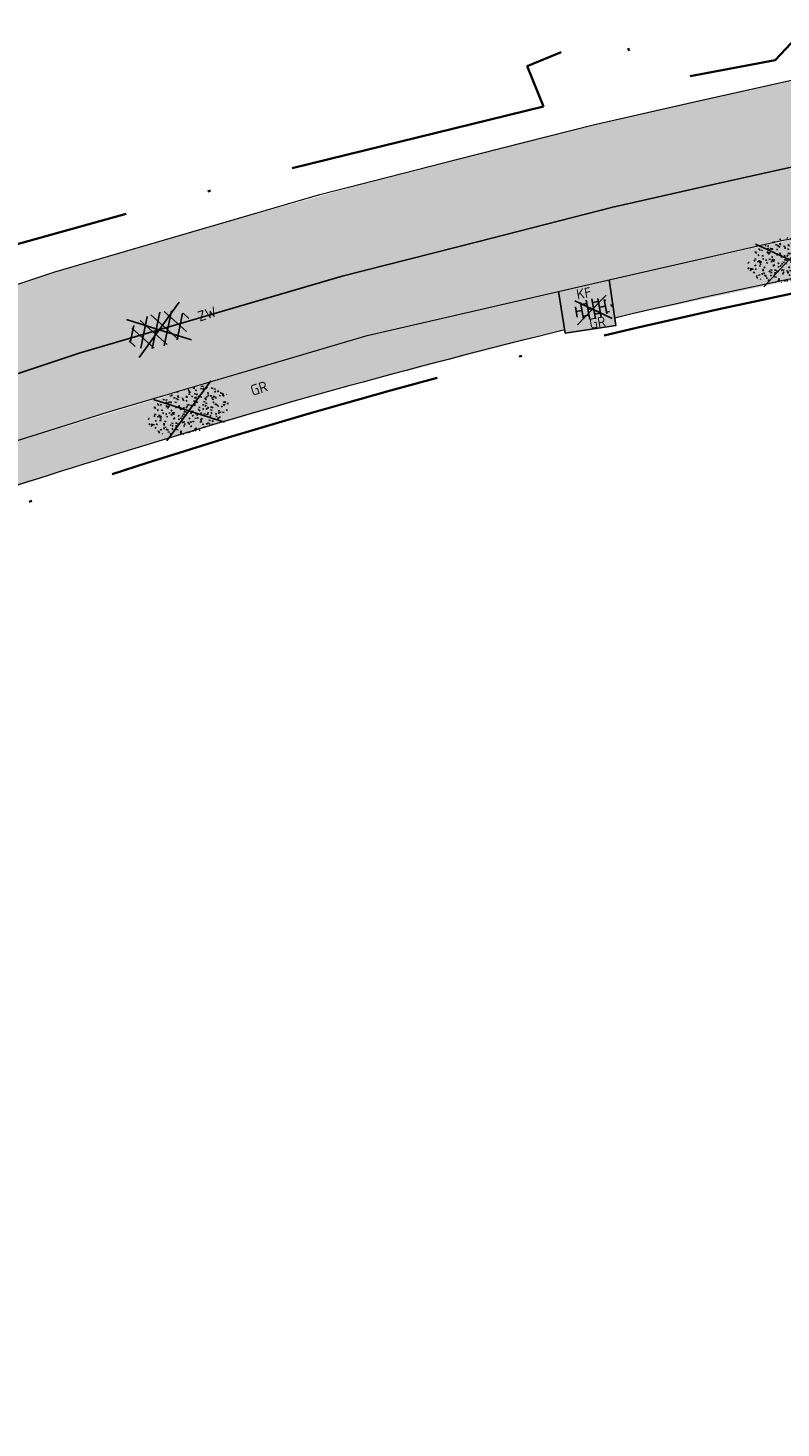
# Model space of a CAD drawing. Header units: metres. Extents: x 132493 to 135358, y 502695 to 503216.
# Tile 32 of 37: x 133405 to 133432, y 503120 to 503169. Entities that reach past the tile are written whole.
import ezdxf
from ezdxf.enums import TextEntityAlignment as Align

# ---------------------------------------------------------------- set-up
doc = ezdxf.new("R2010")
doc.units = ezdxf.units.M
doc.linetypes.add('XX-PROJECTGRENS', pattern=[18, 12, -3, 0, -3])
doc.layers.get('Defpoints').update_dxf_attribs({"color": 3})
for name, color, linetype, lineweight, plot in [('ARC- groen', 92, 'Continuous', 35, False), ('ARC-opbreken asfalt zwart', 252, 'Continuous', 20, False), ('ARC-opbreken bss kf hv grijs', 220, 'Continuous', 20, False)]:
    doc.layers.add(name, color=color, linetype=linetype, lineweight=lineweight, plot=plot)
for name, color, linetype, lineweight in [('N-WE-KG-GRENS_WERKGRENS-G', 5, 'XX-PROJECTGRENS', 35), ('N-WE-VH-KANTVERHARDING-G', 2, 'Continuous', 18), ('V-WE-GR-GRAS-S', 3, 'Continuous', 25), ('V-WE-VH-KANTOPSLUITING_OPSLUITBAND_60X150-G', 32, 'VH-OPSLUITBAND_60X150-V', 25), ('V-WE-VH-VERHARDING_ASFALT-S', 2, 'Continuous', 25), ('V-WE-VH-VERHARDING_BETONSTRAATSTEEN_HALFSTEENS-S', 2, 'Continuous', 25)]:
    doc.layers.add(name, color=color, linetype=linetype, lineweight=lineweight)
doc.styles.add('NLCS-ISO', font='NLCS-ISO.ttf')
doc.linetypes.add('VH-OPSLUITBAND_60X150-V', pattern='A,4,-2,2,-2,2,[24,NLCS.SHX,S=1,R=0,X=0,Y=0],2,-2,2,-2', length=20)

# ---------------------------------------------------------------- blocks, each defined once
blk = doc.blocks.new('V-SVH-ASFALT-SO')
for p, q in [((1.110223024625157e-16, -2.498001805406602e-16), (-4.895333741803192, 3.524372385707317)), ((1.110223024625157e-16, -4.024558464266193e-16), (4.895333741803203, 3.524372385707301)), ((-3.33066907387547e-16, -2.498001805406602e-16), (-4.895333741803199, -3.524372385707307)), ((5.551115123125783e-16, -4.024558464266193e-16), (4.895333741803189, -3.524372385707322))]:
    blk.add_line(p, q)
at = {"ltscale": 0.1}
for p, q in [((-4.100111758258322, -2.048697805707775), (-1.242826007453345, 2.900266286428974)), ((0.5636441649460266, -2.958081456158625), (-2.659220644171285, 2.624084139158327)), ((-2.190445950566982, -2.741059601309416), (1.077105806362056, 2.918506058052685)), ((2.677281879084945, -2.619009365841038), (-0.5432607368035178, 2.959134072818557)), ((4.510772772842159, -1.794708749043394), (1.852845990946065, 2.808955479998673)), ((-5.554205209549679, -0.567261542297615), (-4.018330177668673, 2.092952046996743)), ((-1.82940820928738, -2.81319315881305), (-4.495765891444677, 1.805073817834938)), ((-0.01487396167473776, -2.972858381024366), (3.131131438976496, 2.476182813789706)), ((2.466129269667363, -2.675634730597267), (4.87972582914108, 1.504837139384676)), ((5.637525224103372, 0.2536987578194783), (4.955691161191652, 1.434669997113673)), ((-4.910060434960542, -1.477346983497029), (-5.644711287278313, -0.2048943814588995))]:
    blk.add_line(p, q, dxfattribs=at)
at = {"style": 'NLCS-ISO'}
blk.add_attdef('KLEUR', text='', height=1.8, dxfattribs=at).set_placement((7.295467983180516, 1.13686837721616e-13), align=Align.MIDDLE_LEFT)
at = {"style": 'NLCS-ISO', "flags": 1}
blk.add_attdef('FUNCTIE', text='', height=1.8, dxfattribs=at).set_placement((0.1159930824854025, -3.584775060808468), align=Align.MIDDLE_CENTER)
blk = doc.blocks.new('V-SVH-BSS_KEIFORMAAT_HALFST_KL-SO')
for p, q in [((-2.921609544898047, -0.9167434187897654), (-2.921609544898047, 0.9167434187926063)), ((-2.921609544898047, 0.0855414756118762), (-1.871609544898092, 0.0855414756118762)), ((3.33066907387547e-16, -1.215633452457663e-16), (-2.795956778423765, 2.012935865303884)), ((-1.871609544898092, -1.501752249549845), (-1.871609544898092, 1.501752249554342)), ((-1.871609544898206, 1.135541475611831), (-0.8216095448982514, 1.135541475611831)), ((-0.8216095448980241, -1.746491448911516), (-0.8216095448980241, 1.74649144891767)), ((-0.8216095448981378, 0.0855414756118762), (0.2283904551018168, 0.0855414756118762)), ((3.33066907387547e-16, -2.464634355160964e-16), (2.795956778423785, 2.012935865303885)), ((0.2283904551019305, -1.795922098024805), (0.2283904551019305, 1.795922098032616)), ((0.2283904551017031, 1.135541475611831), (1.278390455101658, 1.135541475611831)), ((1.278390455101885, -1.667504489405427), (1.278390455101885, 1.667504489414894)), ((1.278390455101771, 0.0855414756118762), (2.328390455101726, 0.0855414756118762)), ((2.328390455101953, -1.309937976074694), (2.328390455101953, 1.309937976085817)), ((2.328390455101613, 1.135541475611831), (2.634101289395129, 1.135541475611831)), ((3.378390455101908, -0.1772992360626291), (3.378390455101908, 0.1772992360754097)), ((3.378390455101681, 0.0855414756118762), (3.391063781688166, 0.0855414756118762)), ((0, -1.215633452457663e-16), (-3.12887873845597, -2.252621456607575)), ((-1.871609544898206, -0.964458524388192), (-0.8216095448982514, -0.964458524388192)), ((6.661338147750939e-16, -2.464634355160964e-16), (3.12887873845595, -2.252621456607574)), ((0.2283904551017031, -0.964458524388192), (1.278390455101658, -0.964458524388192)), ((2.328390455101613, -0.964458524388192), (2.866444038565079, -0.964458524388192))]:
    blk.add_line(p, q)
at = {"style": 'NLCS-ISO'}
blk.add_attdef('FORMAAT', text='', height=1.8, dxfattribs=at).set_placement((-3.39489953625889, -4.18367562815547e-15), align=Align.MIDDLE_RIGHT)
blk.add_attdef('KLEUR', text='', height=1.8, dxfattribs=at).set_placement((3.39489953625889, -9.094947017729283e-16), align=Align.MIDDLE_LEFT)
at = {"style": 'NLCS-ISO', "flags": 1}
blk.add_attdef('FUNCTIE', text='', height=1.8, dxfattribs=at).set_placement((0.1159930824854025, -3.584775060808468), align=Align.MIDDLE_CENTER)
blk = doc.blocks.new('V-SGR-GRAS_01-SO')
at = {"ltscale": 0.1}
for p, q in [((-1.448094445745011, 0.6444293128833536), (-1.520538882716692, 0.6638407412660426)), ((0, 0), (-1.426722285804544, 1.027161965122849)), ((-1.301832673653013, 0.7612362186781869), (-1.32375157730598, 0.7738911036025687)), ((-1.2843362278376, 0.6840517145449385), (-1.277799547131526, 0.7587663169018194)), ((-1.153848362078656, 0.6473139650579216), (-1.206881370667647, 0.7003469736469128)), ((-0.9386756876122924, 0.8402425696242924), (-1.003627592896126, 0.8777425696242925)), ((-0.8917062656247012, 0.8119036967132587), (-0.8167062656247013, 0.8119036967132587)), ((-0.8732799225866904, 0.6553100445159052), (-0.8863035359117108, 0.7291706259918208)), ((-0.7295842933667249, 0.6473139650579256), (-0.7826173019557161, 0.7003469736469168)), ((-0.6887983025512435, 0.606853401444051), (-0.6822616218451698, 0.6815680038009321)), ((-0.5755187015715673, 0.9192489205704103), (-0.6404706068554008, 0.9567489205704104)), ((-0.5619066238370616, 0.9188498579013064), (-0.5088736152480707, 0.9718828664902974)), ((-0.4269372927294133, 0.7849215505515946), (-0.4993817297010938, 0.8043329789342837)), ((-0.4246052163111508, 0.7057330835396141), (-0.3596533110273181, 0.743233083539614)), ((-0.305320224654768, 0.6473139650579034), (-0.3583532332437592, 0.7003469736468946)), ((-0.3167062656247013, 0.8119036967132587), (-0.2417062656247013, 0.8119036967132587)), ((-0.3159448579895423, 0.773800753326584), (-0.2435004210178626, 0.7932121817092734)), ((-0.278054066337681, 0.7348787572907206), (-0.2910776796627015, 0.8087393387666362)), ((-0.2123617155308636, 0.998255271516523), (-0.2688534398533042, 1.03087078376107)), ((-0.07755409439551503, 0.6317489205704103), (-0.1425059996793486, 0.6692489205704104)), ((0, 0), (1.426722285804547, 1.027161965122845)), ((0.1189438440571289, 0.6473139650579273), (0.06591083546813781, 0.7003469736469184)), ((0.07335939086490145, 0.9932330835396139), (0.1383112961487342, 1.030733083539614)), ((0.2856028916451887, 0.7107552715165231), (0.2206509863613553, 0.7482552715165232)), ((0.2394624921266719, 0.9226217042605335), (0.3119069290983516, 0.9420331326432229)), ((0.2582937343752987, 0.8119036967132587), (0.3332937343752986, 0.8119036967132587)), ((0.3171717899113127, 0.8144474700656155), (0.3041481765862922, 0.888308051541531)), ((0.5432079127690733, 0.6473139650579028), (0.4901749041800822, 0.700346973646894)), ((0.5942198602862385, 0.9254137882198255), (0.521775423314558, 0.9448252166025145)), ((0.6487598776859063, 0.7897616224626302), (0.5838079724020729, 0.8272616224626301)), ((0.8332937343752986, 0.8119036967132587), (0.9082937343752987, 0.8119036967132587)), ((0.9123976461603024, 0.8940161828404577), (0.9069385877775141, 0.9249760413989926)), ((0.9674719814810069, 0.6473139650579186), (0.9144389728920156, 0.7003469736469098)), ((0.9271252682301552, 0.7644672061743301), (0.992077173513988, 0.8019672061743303)), ((1.011916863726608, 0.8687679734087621), (0.946964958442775, 0.9062679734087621)), ((1.149627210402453, 0.7765928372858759), (1.077182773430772, 0.796004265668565)), ((1.109260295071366, 0.767454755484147), (1.181704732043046, 0.7868661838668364)), ((1.391736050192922, 0.6473139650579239), (1.338703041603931, 0.7003469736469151)), ((-1.963883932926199, -0.07009183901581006), (-1.976907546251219, 0.003768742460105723)), ((-1.929988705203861, 0.1884380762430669), (-1.925125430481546, 0.244025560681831)), ((-1.893339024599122, 0.2367171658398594), (-1.921057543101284, 0.2527204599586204)), ((-1.667776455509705, 0.02335000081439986), (-1.595332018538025, 0.04276142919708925)), ((-1.595790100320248, 0.240727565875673), (-1.64882310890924, 0.2937605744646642)), ((-1.530182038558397, 0.3157235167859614), (-1.59513394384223, 0.3532235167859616)), ((-1.516706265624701, 0.1869036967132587), (-1.441706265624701, 0.1869036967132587)), ((-1.468505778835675, 0.5757413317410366), (-1.481529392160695, 0.6496019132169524)), ((-1.358436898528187, 0.2062951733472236), (-1.430881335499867, 0.2257066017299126)), ((-1.426759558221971, 0.4761588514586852), (-1.354315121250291, 0.4955702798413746)), ((0, 0), (-1.426722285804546, -1.027161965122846)), ((-1.420534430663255, 0.1307330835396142), (-1.355582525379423, 0.1682330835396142)), ((-1.36865807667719, 0.009476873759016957), (-1.38168169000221, 0.08333745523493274)), ((-1.375079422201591, 0.1056770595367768), (-1.3220464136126, 0.1587100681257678)), ((-1.334450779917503, 0.1112397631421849), (-1.327914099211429, 0.1859543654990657)), ((-1.1670250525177, 0.394729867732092), (-1.231976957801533, 0.4322298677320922)), ((-1.171526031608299, 0.2407275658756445), (-1.22455904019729, 0.2937605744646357)), ((-1.112369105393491, 0.1721709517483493), (-1.039924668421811, 0.1915823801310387)), ((-1.032217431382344, 0.02822351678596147), (-1.097169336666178, 0.06572351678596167)), ((-0.9684930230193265, 0.5122634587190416), (-0.9154600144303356, 0.5652964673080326)), ((-0.8926870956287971, 0.4956083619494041), (-0.9651315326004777, 0.5150197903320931)), ((-0.9417062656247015, 0.1869036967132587), (-0.8667062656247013, 0.1869036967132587)), ((-0.9225698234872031, 0.4182330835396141), (-0.8576179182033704, 0.4557330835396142)), ((-0.8030295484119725, 0.05747422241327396), (-0.8754739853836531, 0.07688565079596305)), ((-0.8713522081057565, 0.6249798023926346), (-0.7989077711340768, 0.644391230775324)), ((-0.8038680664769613, 0.4737362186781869), (-0.8688199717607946, 0.5112362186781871)), ((-0.7472619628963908, 0.2407275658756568), (-0.800294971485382, 0.293760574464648)), ((-0.7734322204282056, 0.0890455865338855), (-0.786455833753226, 0.1629061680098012)), ((-0.738912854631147, 0.03404145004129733), (-0.7323761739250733, 0.1087560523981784)), ((-0.6690604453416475, 0.107229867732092), (-0.734012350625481, 0.1447298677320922)), ((-0.5569617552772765, 0.3209919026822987), (-0.4845173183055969, 0.3404033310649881)), ((-0.4407110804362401, 0.5527425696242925), (-0.5056629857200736, 0.5902425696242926)), ((-0.3372797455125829, 0.3467874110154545), (-0.4097241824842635, 0.3661988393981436)), ((-0.3229978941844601, 0.2407275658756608), (-0.3760309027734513, 0.293760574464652)), ((-0.305903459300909, 0.186236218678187), (-0.3708553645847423, 0.2237362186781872)), ((-0.3667062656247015, 0.1869036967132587), (-0.2917062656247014, 0.1869036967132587)), ((-0.2425713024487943, 0.01700400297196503), (-0.1701268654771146, 0.03641543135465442)), ((-0.1782063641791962, 0.1686142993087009), (-0.1912299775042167, 0.2424748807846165)), ((-0.1433749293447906, -0.04315686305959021), (-0.1368382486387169, 0.03155773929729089)), ((-0.09326037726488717, 0.5296550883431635), (-0.08672369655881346, 0.6043696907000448)), ((-0.08460954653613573, 0.1587100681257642), (-0.03157653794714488, 0.2117430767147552)), ((-0.06880394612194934, 0.1894672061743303), (-0.003852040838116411, 0.2269672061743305)), ((0.05725352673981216, 0.2652425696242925), (-0.007698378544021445, 0.3027425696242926)), ((-0.001554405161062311, 0.4698128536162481), (0.07089003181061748, 0.4892242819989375)), ((2.220446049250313e-16, 0), (1.426722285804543, -1.02716196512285)), ((0.1012661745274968, 0.2407275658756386), (0.04823316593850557, 0.2937605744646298)), ((0.128470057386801, 0.6361005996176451), (0.05602562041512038, 0.6555120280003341)), ((0.2181276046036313, 0.1979664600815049), (0.1456831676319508, 0.217377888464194)), ((0.2082937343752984, 0.1869036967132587), (0.2832937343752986, 0.1869036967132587)), ((0.3128360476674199, 0.1658249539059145), (0.3852804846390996, 0.1852363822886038)), ((0.3219768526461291, 0.565296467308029), (0.37500986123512, 0.61832947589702)), ((0.4204105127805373, 0.3442489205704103), (0.3554586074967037, 0.3817489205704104)), ((0.4170194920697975, 0.2481830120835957), (0.403995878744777, 0.3220435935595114)), ((0.4291606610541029, 0.4769672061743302), (0.4941125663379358, 0.5144672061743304)), ((0.5255302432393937, 0.2407275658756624), (0.4724972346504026, 0.2937605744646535)), ((0.5552181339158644, -0.02225743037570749), (0.4902662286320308, 0.01524256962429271)), ((0.5022775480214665, 0.4524567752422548), (0.5088142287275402, 0.5271713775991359)), ((0.5538529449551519, 0.6186338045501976), (0.6262973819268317, 0.638045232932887)), ((0.6838774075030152, 0.4872796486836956), (0.6114329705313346, 0.5066910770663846)), ((0.7735349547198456, 0.04914550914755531), (0.701090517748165, 0.06855693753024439)), ((0.7835674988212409, 0.4232552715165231), (0.7186155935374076, 0.4607552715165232)), ((0.7832937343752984, 0.1869036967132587), (0.8582937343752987, 0.1869036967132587)), ((0.9183751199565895, 0.05674892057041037), (0.853423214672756, 0.09424892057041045)), ((0.8682433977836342, 0.3146459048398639), (0.9406878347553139, 0.3340573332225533)), ((0.9497943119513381, 0.240727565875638), (0.896761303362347, 0.2937605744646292)), ((1.012245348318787, 0.3277517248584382), (0.9992217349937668, 0.4016123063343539)), ((1.146724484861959, 0.5022616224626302), (1.081772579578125, 0.5397616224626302)), ((1.097815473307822, 0.3752584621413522), (1.104352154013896, 0.4499730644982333)), ((1.239284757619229, 0.338458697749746), (1.166840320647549, 0.357870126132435)), ((1.18263385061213, 0.01065800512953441), (1.255078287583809, 0.0300694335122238)), ((1.205860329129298, 0.2117430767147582), (1.258893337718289, 0.2647760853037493)), ((1.281532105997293, 0.1357552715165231), (1.21658020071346, 0.1732552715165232)), ((1.282926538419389, 0.2482013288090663), (1.347878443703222, 0.2857013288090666)), ((1.374058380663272, 0.2407275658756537), (1.32102537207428, 0.2937605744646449)), ((1.358293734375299, 0.1869036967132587), (1.433293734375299, 0.1869036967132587)), ((1.423650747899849, 0.4634668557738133), (1.496095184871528, 0.4828782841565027)), ((1.509881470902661, 0.5812679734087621), (1.444929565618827, 0.6187679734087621)), ((1.644689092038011, 0.2147616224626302), (1.579737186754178, 0.2522616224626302)), ((1.607471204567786, 0.4073204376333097), (1.594447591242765, 0.4811810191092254)), ((1.693353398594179, 0.2980601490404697), (1.699890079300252, 0.3727747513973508)), ((1.794692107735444, 0.1896377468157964), (1.722247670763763, 0.2090491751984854)), ((1.738041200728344, 0.1594789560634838), (1.810485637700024, 0.1788903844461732)), ((1.798322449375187, 0.240727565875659), (1.745289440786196, 0.2937605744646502)), ((1.933293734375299, 0.1869036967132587), (1.948146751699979, 0.1869036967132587)), ((-1.918499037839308, -0.1567669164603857), (-1.853547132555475, -0.1192669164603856)), ((-1.824186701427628, -0.08301801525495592), (-1.896631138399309, -0.06360658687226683)), ((-1.758531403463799, -0.1297891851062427), (-1.823483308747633, -0.0922891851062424)), ((-1.781665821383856, -0.300909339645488), (-1.728632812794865, -0.247876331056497)), ((-1.623723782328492, -0.4962955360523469), (-1.688675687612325, -0.4587955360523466)), ((-1.631145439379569, -0.572445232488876), (-1.68417844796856, -0.5194122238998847)), ((-1.613467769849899, -0.1658588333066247), (-1.666500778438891, -0.1128258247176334)), ((-1.566706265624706, -0.4380963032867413), (-1.491706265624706, -0.4380963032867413)), ((-1.535305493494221, -0.6572178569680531), (-1.497745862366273, -0.6355327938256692)), ((-1.395374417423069, -0.05078283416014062), (-1.460326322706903, -0.01328283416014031)), ((-1.384565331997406, -0.4615721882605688), (-1.378028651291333, -0.3868575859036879)), ((-1.353386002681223, -0.2806378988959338), (-1.280941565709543, -0.2612264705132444)), ((-1.268779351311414, -0.2318389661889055), (-1.341223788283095, -0.2124275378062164)), ((-1.260566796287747, -0.4172891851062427), (-1.32551870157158, -0.3797891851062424)), ((-1.268810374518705, -0.5567875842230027), (-1.281833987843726, -0.4829270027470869)), ((-1.206881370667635, -0.5724452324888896), (-1.259914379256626, -0.5194122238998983)), ((-1.179121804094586, -0.6699731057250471), (-1.251566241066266, -0.650561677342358)), ((-1.189203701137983, -0.1658588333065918), (-1.242236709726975, -0.1128258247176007)), ((-1.064733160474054, -0.3855327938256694), (-0.9997812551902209, -0.3480327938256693)), ((-1.038995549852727, -0.5846257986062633), (-0.9665511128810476, -0.5652143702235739)), ((-0.991706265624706, -0.4380963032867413), (-0.9167062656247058, -0.4380963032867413)), ((-0.8974098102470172, -0.3382828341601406), (-0.9623617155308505, -0.3007828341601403)), ((-0.8977823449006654, -0.6544627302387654), (-0.8447493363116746, -0.6014297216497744)), ((-0.7826173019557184, -0.5724452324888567), (-0.8356503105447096, -0.5194122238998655)), ((-0.7649396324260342, -0.1658588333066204), (-0.8179726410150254, -0.1128258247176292)), ((-0.7979786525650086, -0.1318169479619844), (-0.7255342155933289, -0.112405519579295)), ((-0.7890274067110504, -0.5387705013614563), (-0.7824907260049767, -0.4640558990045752)), ((-0.7133720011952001, -0.3806599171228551), (-0.7858164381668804, -0.361248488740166)), ((-0.6735845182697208, -0.4772188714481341), (-0.6866081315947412, -0.4033582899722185)), ((-0.534252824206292, -0.2592764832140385), (-0.5992047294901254, -0.2217764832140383)), ((-0.5667685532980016, -0.09803279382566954), (-0.5018166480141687, -0.0605327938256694)), ((-0.4911959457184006, -0.2478763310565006), (-0.4381629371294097, -0.1948433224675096)), ((-0.483588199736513, -0.4358048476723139), (-0.4111437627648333, -0.4163934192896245)), ((-0.3994452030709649, -0.6257828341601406), (-0.4643971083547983, -0.5882828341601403)), ((-0.416706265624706, -0.4380963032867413), (-0.3417062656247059, -0.4380963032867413)), ((-0.3583532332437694, -0.5724452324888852), (-0.4113862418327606, -0.519412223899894)), ((-0.3406755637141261, -0.1658588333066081), (-0.3937085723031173, -0.1128258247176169)), ((-0.2476221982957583, -0.09134672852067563), (-0.3200666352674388, -0.07193530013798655)), ((-0.1710958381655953, -0.180270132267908), (-0.2360477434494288, -0.1427701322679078)), ((-0.1579646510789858, -0.5294808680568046), (-0.2304090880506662, -0.5100694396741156)), ((-0.2109672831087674, -0.6142986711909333), (-0.1460153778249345, -0.5767986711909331)), ((-0.193489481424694, -0.6159688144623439), (-0.1869528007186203, -0.5412542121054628)), ((-0.03628821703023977, -0.5467764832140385), (-0.1012401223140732, -0.5092764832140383)), ((-0.07835866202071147, -0.3976501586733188), (-0.09138227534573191, -0.3237895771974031)), ((0.0659108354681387, -0.5724452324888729), (0.01287782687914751, -0.5194122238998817)), ((0.08358850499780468, -0.1658588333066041), (0.0305554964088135, -0.1128258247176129)), ((0.07181915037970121, -0.2869838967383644), (0.1442635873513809, -0.2675724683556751)), ((0.1920611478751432, -0.101263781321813), (0.1271092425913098, -0.06376378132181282)), ((0.1582937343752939, -0.4380963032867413), (0.2332937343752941, -0.4380963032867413)), ((0.307785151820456, -0.2401676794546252), (0.2353407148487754, -0.2207562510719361)), ((0.326868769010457, -0.467770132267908), (0.2619168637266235, -0.4302701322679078)), ((0.2869973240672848, -0.3267986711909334), (0.3519492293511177, -0.2892986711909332)), ((0.3974426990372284, -0.6783018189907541), (0.324998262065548, -0.6588903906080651)), ((0.3862096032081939, -0.590971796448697), (0.4586540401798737, -0.5715603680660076)), ((0.3926875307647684, -0.6014297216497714), (0.4457205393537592, -0.5483967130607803)), ((0.4020484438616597, -0.6931671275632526), (0.4085851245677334, -0.6184525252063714)), ((0.4901749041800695, -0.5724452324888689), (0.4371418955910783, -0.5194122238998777)), ((0.4521629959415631, -0.1203551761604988), (0.4586996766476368, -0.04564057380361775)), ((0.5078525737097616, -0.1658588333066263), (0.4548195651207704, -0.1128258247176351)), ((0.5168671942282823, -0.3180814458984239), (0.5038435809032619, -0.2442208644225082)), ((0.6900257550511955, -0.388763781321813), (0.6250738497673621, -0.3512637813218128)), ((0.6272265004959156, -0.138162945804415), (0.6996709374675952, -0.1187515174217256)), ((0.7332937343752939, -0.4380963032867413), (0.8082937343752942, -0.4380963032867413)), ((0.7849619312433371, -0.03929867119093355), (0.84991383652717, -0.001798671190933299)), ((0.8631925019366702, -0.3889886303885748), (0.7907480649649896, -0.3695772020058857)), ((0.7992739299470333, -0.1948433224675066), (0.852306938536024, -0.1418103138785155)), ((0.9144389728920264, -0.5724452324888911), (0.8614059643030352, -0.5194122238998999)), ((0.9321166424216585, -0.1658588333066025), (0.8790836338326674, -0.1128258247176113)), ((0.9416169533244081, -0.4421508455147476), (1.014061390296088, -0.4227394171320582)), ((1.053182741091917, -0.3097574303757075), (0.988230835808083, -0.2722574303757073)), ((1.047700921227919, -0.1975534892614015), (1.054237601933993, -0.1228388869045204)), ((1.112093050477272, -0.2385127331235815), (1.099069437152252, -0.1646521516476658)), ((1.187990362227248, -0.676263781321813), (1.123038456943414, -0.6387637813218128)), ((1.140763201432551, -0.5555645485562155), (1.205715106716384, -0.5180645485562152)), ((1.32894230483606, -0.09967544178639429), (1.256497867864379, -0.0802640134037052)), ((1.338703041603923, -0.5724452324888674), (1.285670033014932, -0.5194122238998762)), ((1.356380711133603, -0.1658588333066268), (1.303347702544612, -0.1128258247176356)), ((1.308293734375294, -0.4380963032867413), (1.383293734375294, -0.4380963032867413)), ((1.418599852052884, -0.5378095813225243), (1.346155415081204, -0.5183981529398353)), ((1.416339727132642, -0.2307510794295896), (1.351387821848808, -0.1932510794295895)), ((1.551147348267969, -0.5972574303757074), (1.486195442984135, -0.5597574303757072)), ((1.497024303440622, -0.2933298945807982), (1.569468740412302, -0.2739184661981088)), ((1.638727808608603, -0.2680645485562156), (1.703679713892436, -0.2305645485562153)), ((1.643238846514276, -0.2747518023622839), (1.649775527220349, -0.2000372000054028)), ((1.684164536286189, -0.5473895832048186), (1.736190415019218, -0.4953637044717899)), ((1.70731890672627, -0.1589440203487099), (1.69429529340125, -0.08508343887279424)), ((1.71280390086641, -0.5222820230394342), (1.709934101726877, -0.5194122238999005)), ((1.779496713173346, -0.1517447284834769), (1.714544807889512, -0.1142447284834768)), ((1.780644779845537, -0.1658588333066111), (1.727611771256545, -0.1128258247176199)), ((1.884349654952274, -0.2484963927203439), (1.811905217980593, -0.2290849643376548)), ((-1.125759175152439, -0.7837955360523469), (-1.190711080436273, -0.7462955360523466)), ((-0.8361067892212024, -0.9432198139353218), (-0.8533279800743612, -0.9259986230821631)), ((-0.7626021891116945, -0.7047891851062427), (-0.8275540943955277, -0.6672891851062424)), ((-0.7246050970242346, -0.8886136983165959), (-0.6521606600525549, -0.8692022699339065)), ((-0.7089318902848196, -0.9017986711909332), (-0.6439799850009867, -0.864298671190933)), ((-0.6237144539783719, -0.8187940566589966), (-0.6961588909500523, -0.7993826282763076)), ((-0.5823747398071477, -0.9944952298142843), (-0.5867604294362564, -0.9696227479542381)), ((-0.3760309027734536, -0.9790316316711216), (-0.4290639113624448, -0.9259986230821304)), ((-0.2646375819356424, -0.9922891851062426), (-0.3295894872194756, -0.9547891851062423)), ((-0.1691977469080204, -0.7397927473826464), (-0.09675330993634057, -0.720381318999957)), ((-0.06830710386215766, -0.9676150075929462), (-0.1407515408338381, -0.9482035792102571)), ((-0.01389886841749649, -1.008016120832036), (0.03913414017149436, -0.9549831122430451)), ((0.04823316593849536, -0.9790316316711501), (-0.004799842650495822, -0.925998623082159)), ((0.02148904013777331, -0.9639146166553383), (0.008465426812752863, -0.8900540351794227)), ((0.09851940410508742, -0.9132828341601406), (0.03356749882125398, -0.8757828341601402)), ((0.1721150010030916, -1.036566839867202), (0.217637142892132, -1.024369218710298)), ((0.4616763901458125, -0.8342764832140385), (0.3967244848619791, -0.7967764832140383)), ((0.4724972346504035, -0.9790316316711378), (0.4194642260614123, -0.9259986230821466)), ((0.6167148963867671, -0.8843459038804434), (0.6036912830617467, -0.8104853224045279)), ((0.6427985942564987, -0.8430645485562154), (0.7077504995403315, -0.8055645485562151)), ((0.7006000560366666, -0.8949596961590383), (0.7730444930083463, -0.875548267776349)), ((0.8248333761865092, -0.755270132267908), (0.7598814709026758, -0.7177701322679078)), ((0.8560084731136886, -0.9382788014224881), (0.8437282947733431, -0.9259986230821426)), ((0.9528500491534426, -0.8271227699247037), (0.8804056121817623, -0.8077113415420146)), ((0.9975863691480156, -0.7703654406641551), (1.004123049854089, -0.695650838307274)), ((1.211940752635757, -0.804777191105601), (1.198917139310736, -0.7309166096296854)), ((1.256007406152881, -0.7461387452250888), (1.328451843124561, -0.7267273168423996))]:
    blk.add_line(p, q, dxfattribs=at)
at = {"ltscale": 0.1, "style": 'NLCS-ISO'}
blk.add_attdef('TYPE', text='', height=0.5, dxfattribs=at).set_placement((3.470943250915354, -0.01606055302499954), align=Align.MIDDLE_CENTER)

msp = doc.modelspace()

# ---------------------------------------------------------------- hatches: boundary and pattern name
at = {"layer": 'ARC- groen', "transparency": 33554559}
h = msp.add_hatch(color=256, dxfattribs=at)
h.dxf.hatch_style = 1
h.paths.add_polyline_path([(133436.4821693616, 503161.4476374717), (133425.8565054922, 503159.1754207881), (133425.6575809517, 503160.521926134), (133432.8432890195, 503162.1137129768), (133446.029, 503164.4985), (133453.366, 503165.849), (133457.4692404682, 503166.6060099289), (133466.414926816, 503168.4810300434), (133466.6778545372, 503167.6370961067), (133460.2801842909, 503165.516819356), (133454.9416071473, 503164.4745482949), (133447.193084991, 503163.2762948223)])
h = msp.add_hatch(color=256, dxfattribs=at)
h.dxf.hatch_style = 1
h.paths.add_polyline_path([(133395.2138750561, 503149.7016730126), (133391.0975724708, 503149.0015827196), (133391.1781974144, 503148.5081151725), (133390.4353640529, 503149.753086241), (133391.166871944, 503150.2796514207), (133393.9001083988, 503151.4625077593), (133402.7934627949, 503154.2452311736), (133417.0986122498, 503158.5587357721), (133423.8681380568, 503160.1114774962), (133424.0592736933, 503158.7451399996), (133415.9550752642, 503156.6365323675), (133407.8634284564, 503154.2509448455), (133395.1436057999, 503150.1007027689)])
at = {"layer": 'ARC-opbreken asfalt zwart', "transparency": 33554559}
h = msp.add_hatch(color=256, dxfattribs=at)
h.dxf.hatch_style = 1
edge = h.paths.add_edge_path()
edge.add_line((133142.7519988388, 503058.2296231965), (133116.906840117, 503048.8841323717))
edge.add_line((133116.906840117, 503048.8841323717), (133108.8806011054, 503040.1684319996))
edge.add_line((133108.8806011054, 503040.1684319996), (133145.7842804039, 503053.0687654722))
edge.add_line((133145.7842804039, 503053.0687654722), (133171.944, 503062.633))
edge.add_line((133171.944, 503062.633), (133200.1831212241, 503073.2534529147))
edge.add_line((133200.1831212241, 503073.2534529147), (133211.3565, 503077.4215000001))
edge.add_line((133211.3565, 503077.4215000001), (133216.6852569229, 503079.441722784))
edge.add_line((133216.6852569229, 503079.441722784), (133230.2290576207, 503084.6264713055))
edge.add_line((133230.2290576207, 503084.6264713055), (133242.6496269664, 503089.4287347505))
edge.add_line((133242.6496269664, 503089.4287347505), (133259.3748476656, 503095.9965332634))
edge.add_line((133259.3748476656, 503095.9965332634), (133265.8435, 503098.626))
edge.add_line((133265.8435, 503098.626), (133270.424, 503100.521))
edge.add_line((133270.424, 503100.521), (133279.7993646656, 503104.2803945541))
edge.add_line((133279.7993646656, 503104.2803945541), (133285.9614553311, 503106.7145802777))
edge.add_line((133285.9614553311, 503106.7145802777), (133292.1747776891, 503109.3081297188))
edge.add_line((133292.1747776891, 503109.3081297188), (133296.7087371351, 503111.2006837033))
edge.add_line((133296.7087371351, 503111.2006837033), (133314.2773293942, 503118.498517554))
edge.add_line((133314.2773293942, 503118.498517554), (133324.3175554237, 503122.6583104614))
edge.add_line((133324.3175554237, 503122.6583104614), (133332.1126826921, 503125.9033861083))
edge.add_line((133332.1126826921, 503125.9033861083), (133341.174054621, 503129.8724905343))
edge.add_line((133341.174054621, 503129.8724905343), (133352.3005, 503134.7285))
edge.add_line((133352.3005, 503134.7285), (133357.5945592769, 503137.1022901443))
edge.add_line((133357.5945592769, 503137.1022901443), (133380.2713179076, 503146.1187337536))
edge.add_line((133380.2713179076, 503146.1187337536), (133389.9651241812, 503149.4145909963))
edge.add_line((133389.9651241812, 503149.4145909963), (133391.166871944, 503150.2796514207))
edge.add_line((133391.166871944, 503150.2796514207), (133393.9001083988, 503151.4625077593))
edge.add_line((133393.9001083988, 503151.4625077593), (133410.03, 503156.4965))
edge.add_line((133410.03, 503156.4965), (133417.0986122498, 503158.5587357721))
edge.add_line((133417.0986122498, 503158.5587357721), (133431.7648050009, 503161.9210289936))
edge.add_line((133431.7648050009, 503161.9210289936), (133450.7318781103, 503165.3560110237))
edge.add_line((133450.7318781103, 503165.3560110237), (133461.9987361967, 503167.5527682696))
edge.add_line((133461.9987361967, 503167.5527682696), (133466.4164438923, 503168.476160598))
edge.add_line((133466.4164438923, 503168.476160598), (133468.783, 503169.1195))
edge.add_line((133468.783, 503169.1195), (133476.0345245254, 503171.0715403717))
edge.add_line((133476.0345245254, 503171.0715403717), (133480.924, 503172.688))
edge.add_line((133480.924, 503172.688), (133485.1123417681, 503174.0530879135))
edge.add_line((133485.1123417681, 503174.0530879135), (133495.2403963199, 503177.9102993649))
edge.add_line((133495.2403963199, 503177.9102993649), (133504.3862172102, 503181.5135326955))
edge.add_line((133504.3862172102, 503181.5135326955), (133509.492, 503183.55))
edge.add_line((133509.492, 503183.55), (133511.2032040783, 503184.2298429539))
edge.add_line((133511.2032040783, 503184.2298429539), (133516.0706549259, 503185.9325503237))
edge.add_line((133516.0706549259, 503185.9325503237), (133514.3917552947, 503190.8918554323))
edge.add_line((133514.3917552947, 503190.8918554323), (133507.6998346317, 503188.5370277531))
edge.add_line((133507.6998346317, 503188.5370277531), (133495.7132380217, 503183.3975035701))
edge.add_line((133495.7132380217, 503183.3975035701), (133481.9239726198, 503178.2151867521))
edge.add_line((133481.9239726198, 503178.2151867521), (133468.8635904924, 503174.3392337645))
edge.add_line((133468.8635904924, 503174.3392337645), (133458.2749198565, 503172.0110853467))
edge.add_line((133458.2749198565, 503172.0110853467), (133452.4047121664, 503171.0182043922))
edge.add_line((133452.4047121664, 503171.0182043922), (133446.2232400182, 503169.9729990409))
edge.add_line((133446.2232400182, 503169.9729990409), (133432.2757506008, 503167.6283883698))
edge.add_arc((133484.2421307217, 502919.121768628), 253.8819503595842, 101.8111873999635, 105.1625097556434)
edge.add_line((133417.8373555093, 503164.165541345), (133410.7302109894, 503162.1788882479))
edge.add_line((133410.7302109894, 503162.1788882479), (133406.0407263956, 503160.80960614))
edge.add_line((133406.0407263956, 503160.80960614), (133398.6444491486, 503158.3508162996))
edge.add_line((133398.6444491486, 503158.3508162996), (133394.3250591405, 503156.9148949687))
edge.add_line((133394.3250591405, 503156.9148949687), (133391.2481719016, 503155.8920264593))
edge.add_line((133391.2481719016, 503155.8920264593), (133368.4300612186, 503146.9268479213))
edge.add_line((133368.4300612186, 503146.9268479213), (133348.130729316, 503139.0092835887))
edge.add_line((133348.130729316, 503139.0092835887), (133339.0054586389, 503135.3268448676))
edge.add_line((133339.0054586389, 503135.3268448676), (133333.7693173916, 503133.2138369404))
edge.add_line((133333.7693173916, 503133.2138369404), (133329.8801879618, 503131.6444061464))
edge.add_line((133329.8801879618, 503131.6444061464), (133322.0871109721, 503128.4726132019))
edge.add_line((133322.0871109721, 503128.4726132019), (133315.135, 503125.642))
edge.add_line((133315.135, 503125.642), (133310.3876316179, 503123.6354444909))
edge.add_line((133310.3876316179, 503123.6354444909), (133300.7164213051, 503119.5124182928))
edge.add_line((133300.7164213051, 503119.5124182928), (133296.896, 503117.936))
edge.add_line((133296.896, 503117.936), (133291.934, 503115.898))
edge.add_line((133291.934, 503115.898), (133277.5829924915, 503109.9802516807))
edge.add_line((133277.5829924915, 503109.9802516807), (133269.660587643, 503106.7199090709))
edge.add_line((133269.660587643, 503106.7199090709), (133228.2432761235, 503090.223061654))
edge.add_line((133228.2432761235, 503090.223061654), (133223.91, 503088.572))
edge.add_line((133223.91, 503088.572), (133218.923, 503086.6665))
edge.add_line((133218.923, 503086.6665), (133200.7851276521, 503079.9260968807))
edge.add_line((133200.7851276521, 503079.9260968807), (133192.1834537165, 503076.6864850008))
edge.add_line((133192.1834537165, 503076.6864850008), (133165.3527977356, 503066.6293973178))
edge.add_line((133165.3527977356, 503066.6293973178), (133157.5858610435, 503063.6930679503))
edge.add_line((133157.5858610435, 503063.6930679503), (133142.7519988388, 503058.2296231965))
at = {"layer": 'ARC-opbreken bss kf hv grijs', "transparency": 33554559}
h = msp.add_hatch(color=256, dxfattribs=at)
h.dxf.hatch_style = 1
h.paths.add_polyline_path([(133425.8960163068, 503158.9079750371), (133424.115, 503158.645), (133423.8681380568, 503160.1114774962), (133425.6575809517, 503160.521926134)])

# ---------------------------------------------------------------- linework, layer by layer
at = {"layer": 'Defpoints', "flags": 128}
msp.add_lwpolyline([(133369.5292758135, 503144.1354813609), (133380.3355214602, 503148.4006071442), (133392.2686282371, 503153.0698354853), (133406.9346508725, 503157.9453514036), (133416.2114834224, 503160.6540927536), (133420.9972736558, 503161.8761869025), (133425.7897243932, 503163.0999818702), (133429.3392587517, 503163.8956708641), (133432.8529438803, 503164.6833236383), (133446.7205701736, 503167.0145091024), (133447.0333251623, 503167.0670840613), (133452.90502313, 503168.0602170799), (133458.8475305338, 503169.0653267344), (133469.6134379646, 503171.4324444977), (133482.8796350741, 503175.369477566), (133496.8326298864, 503180.6133275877), (133508.7877728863, 503185.7393653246), (133510.8615067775, 503186.4652192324)], dxfattribs=at)
at = {"layer": 'N-WE-KG-GRENS_WERKGRENS-G', "flags": 128}
msp.add_lwpolyline([(132714.2253158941, 502831.3904483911), (132712.7400949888, 502830.0161407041), (132714.1731425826, 502827.1052403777), (132719.4251604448, 502816.1866046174), (132713.9174027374, 502811.8229371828, 0.04161843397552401), (132718.6427681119, 502809.6287933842, 0.09745513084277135), (132725.8804583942, 502809.0646027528), (132725.8125626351, 502804.7527027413), (132725.6099385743, 502797.8086237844), (132725.1053925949, 502797.8233461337, -0.135959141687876), (132716.3704461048, 502797.1749889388), (132711.3572987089, 502798.4330373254), (132706.3933053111, 502799.6787505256), (132700.2689487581, 502800.2533693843, -0.009927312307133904), (132677.6423638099, 502796.2204368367), (132632.4775441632, 502780.0411305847), (132631.3302142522, 502779.1512723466), (132632.0502299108, 502777.5865491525), (132622.168617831, 502772.6569421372), (132620.9717571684, 502775.0561014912), (132620.4519287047, 502775.3022731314), (132554.7125988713, 502749.9192737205), (132553.5520077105, 502749.2593933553), (132548.0520104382, 502747.4137700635), (132545.4075692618, 502745.6198070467), (132545.4636435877, 502743.7122677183), (132548.2703150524, 502740.2041546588), (132546.1977120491, 502738.5524976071), (132547.2734198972, 502736.3736973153), (132545.773115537, 502735.6868012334), (132549.5112197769, 502726.1300581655), (132550.9953625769, 502723.075728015), (132548.6114247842, 502721.9184287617), (132542.8630033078, 502733.748541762), (132538.4003322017, 502731.5800659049), (132545.6203605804, 502716.6702314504), (132539.1543029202, 502713.582988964), (132538.3787504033, 502715.2073406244), (132538.8299591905, 502715.4227718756, 0.1258055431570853), (132540.8642619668, 502717.121495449), (132538.2229633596, 502722.5858758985), (132533.0917598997, 502720.1696919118), (132531.9897855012, 502722.4959291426), (132537.06849646, 502724.96466485), (132534.5651297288, 502730.1339482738), (132532.6554730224, 502734.0772605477), (132529.4452623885, 502740.761434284, 0.3885101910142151), (132526.4405938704, 502741.9752038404), (132517.3612774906, 502738.5866334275), (132516.3409391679, 502741.2473833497), (132514.3343546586, 502748.3721289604), (132518.7602017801, 502750.017851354), (132518.7078413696, 502750.1586643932), (132537.4658066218, 502757.1237498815), (132545.2267770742, 502760.1067389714), (132545.3430136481, 502759.9905023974), (132617.2179337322, 502787.5652962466, 0.0530358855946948), (132670.1520954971, 502814.1423324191), (132672.3265500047, 502817.6322222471), (132670.7549624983, 502818.6114352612), (132672.1943896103, 502820.9216431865), (132670.4513079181, 502822.0267407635), (132673.8028653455, 502827.2857703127), (132676.7105516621, 502830.3663762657), (132678.6356808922, 502831.8345226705), (132679.3636294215, 502829.7175962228), (132686.5403633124, 502831.996473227), (132685.8887513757, 502832.7922795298), (132687.7843656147, 502834.3444221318), (132685.8924956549, 502836.654941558, -0.03363462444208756), (132681.7567952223, 502842.4619635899), (132688.1466029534, 502846.9156222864), (132694.7811445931, 502837.3968314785), (132696.5537453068, 502838.8858371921), (132699.4390531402, 502838.5227991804), (132704.6475855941, 502843.3276917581), (132708.6928347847, 502846.9399721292), (132708.7889737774, 502849.3249708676), (132723.0757401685, 502862.504571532, 0.07308262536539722), (132734.9296173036, 502877.1697995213), (132757.8275011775, 502915.9053533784), (132758.6960745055, 502915.4095598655), (132759.1679985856, 502916.2078974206), (132760.3906122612, 502915.428677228), (132762.0341197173, 502915.8510020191, -0.02648883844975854), (132766.1507159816, 502921.6317261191), (132767.8034618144, 502923.534666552, -0.1483820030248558), (132790.4768695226, 502936.940914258), (132818.0074301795, 502943.8991565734), (132826.6721795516, 502946.2000181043), (132835.264211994, 502948.5399119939), (132853.030991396, 502954.7204042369), (132855.5430462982, 502955.5943731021), (132893.6670651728, 502969.9346445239), (132911.4250937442, 502976.5518217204), (132985.9372209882, 503003.554560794), (133023.5711726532, 503017.0704657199), (133037.4729290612, 503022.0417912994), (133036.8284805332, 503023.8357818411), (133048.3715800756, 503027.8953449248), (133048.97521697, 503026.1071146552), (133048.9911361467, 503026.1127395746), (133116.4164145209, 503049.9369461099), (133129.5936692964, 503053.9728422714), (133207.8773459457, 503083.0824674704), (133221.6020627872, 503088.229315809), (133252.5806296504, 503100.4096689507), (133277.3930948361, 503110.4427945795), (133306.0693888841, 503122.394261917), (133329.6915567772, 503132.1074622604), (133343.7506007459, 503138.2081911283), (133361.8374489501, 503145.7804018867), (133391.0475199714, 503157.4094206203), (133404.4047577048, 503161.7069303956), (133414.3680779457, 503164.4651842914), (133423.3375518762, 503166.665003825), (133422.7640556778, 503168.0921528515), (133426.0535146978, 503169.4217021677), (133426.8625576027, 503167.4200363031), (133431.5381101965, 503168.3037502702), (133432.8605034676, 503169.7050978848, -0.01252502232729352), (133446.1950836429, 503172.024689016), (133446.4274399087, 503171.1419565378), (133453.6951711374, 503172.4352029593), (133464.2441775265, 503174.5581261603), (133468.7507191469, 503175.6983460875), (133481.3466587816, 503179.8027244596), (133494.5838262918, 503184.5239476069), (133505.9859397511, 503189.2401041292), (133509.7453047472, 503190.5054281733), (133516.5469371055, 503192.9082903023), (133520.2490062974, 503182.1618742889), (133500.0104023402, 503174.4274569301), (133496.1304450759, 503172.7271114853), (133491.3793823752, 503168.1817010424), (133489.9685666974, 503172.1368100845, -0.001551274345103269), (133487.1674594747, 503171.1474206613, -0.02365583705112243), (133473.9172051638, 503167.2191786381, -0.09025762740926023), (133471.022142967, 503165.2937241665), (133449.108795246, 503158.5337313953), (133447.9712047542, 503161.9662686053), (133447.2343836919, 503162.6708405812, 0.0522661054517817), (133400.8006422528, 503151.1583812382), (133401.0319163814, 503146.3192967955), (133398.1815961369, 503145.8738086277), (133389.706913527, 503144.5492659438, 0.007004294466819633), (133353.8959263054, 503130.4761869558, 0.0005797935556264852), (133350.949471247, 503129.2663756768), (133350.4881779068, 503128.3037546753), (133331.4339915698, 503120.1368624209), (133318.7108270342, 503114.6835351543), (133316.0634265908, 503108.0857307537), (133308.6707664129, 503105.028186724), (133301.2143453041, 503108.4141632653), (133286.9959372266, 503102.611572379), (133286.8641141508, 503102.663705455), (133275.2480078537, 503097.9132657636), (133256.6406850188, 503090.2815487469), (133233.221242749, 503081.2590805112), (133231.4393499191, 503077.3620802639), (133227.6286606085, 503079.1045076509), (133217.6736325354, 503075.2692786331), (133153.4352097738, 503051.2787820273), (133140.9956119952, 503046.8551439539), (133135.5872467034, 503044.9842156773), (133134.6884052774, 503047.4809715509), (133133.4898386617, 503047.0494830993, 0.1102594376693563), (133115.8269476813, 503035.8476061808), (133100.7363959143, 503020.7744244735, 0.265135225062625), (133098.6401080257, 503013.1295457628), (133089.7072472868, 503009.9835794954, 0.2579390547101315), (133083.442742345, 503014.5278438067, 0.006082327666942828), (133083.2493027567, 503014.5493125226), (133077.9674409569, 503015.0705569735), (133061.9198871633, 503016.654221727, 0.1103685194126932), (133041.138442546, 503014.1171993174), (133025.6326239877, 503008.6090530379), (133021.6649358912, 503007.2559797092), (133021.3873068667, 503008.0323382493), (132937.6224978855, 502978.218195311), (132938.3614250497, 502976.2016140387), (132914.7767187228, 502967.5397454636), (132913.474181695, 502967.0613674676, 0.4150905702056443), (132911.7843959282, 502963.3955454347), (132912.5107056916, 502961.4360794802), (132902.7646982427, 502957.8062582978), (132902.241647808, 502959.2173635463, 0.414545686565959), (132897.8682955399, 502961.2223582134), (132896.4310291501, 502960.6877564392), (132859.0093786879, 502946.7684991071), (132839.9460323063, 502940.0107226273), (132837.1916569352, 502939.0343225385, 0.4190667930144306), (132835.1422824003, 502934.6408631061), (132835.5909846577, 502933.4386243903), (132826.0512460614, 502929.8453406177), (132824.7147034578, 502933.4345395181, 0.3826627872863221), (132821.8774908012, 502934.9238406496), (132821.6574329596, 502934.8682218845), (132792.8395207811, 502927.5846064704, 0.1999422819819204), (132770.1472463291, 502910.6100132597), (132769.1033134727, 502908.8440283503), (132764.3316825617, 502900.7720262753), (132764.8374316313, 502894.8777678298, -0.02378065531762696), (132742.3564131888, 502859.0920275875, -0.02528372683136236), (132736.3364398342, 502852.2821149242, -0.005570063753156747), (132713.8574613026, 502831.0580347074)], format="xyb", dxfattribs=at)
at = {"layer": 'N-WE-VH-KANTVERHARDING-G', "flags": 128}
for points in [[(133357.5945592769, 503137.1022901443), (133380.2713179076, 503146.1187337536), (133389.9651241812, 503149.4145909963), (133391.166871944, 503150.2796514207), (133393.9001083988, 503151.4625077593), (133400.898175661, 503153.6521973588), (133407.8962429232, 503155.8418869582), (133417.0986122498, 503158.5587357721), (133425.7092006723, 503160.5337662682), (133431.7648050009, 503161.9210289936), (133443.9945157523, 503164.1060121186), (133457.4692404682, 503166.6060099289), (133466.5282319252, 503168.4995266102), (133476.0345245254, 503171.0715403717), (133485.1123417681, 503174.0530879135), (133497.569230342, 503178.7972224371), (133511.2032040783, 503184.2298429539), (133517.9585765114, 503186.5929736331)], [(133215.3193949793, 503085.3020241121), (133228.2432761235, 503090.223061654), (133252.7658312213, 503099.9452271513), (133271.4173533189, 503107.4243601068), (133283.7486316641, 503112.5361432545), (133300.7164213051, 503119.5124182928), (133314.2940339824, 503125.3008202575), (133329.8801879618, 503131.6444061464), (133348.130729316, 503139.0092835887), (133355.5304567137, 503141.8471017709), (133368.4300612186, 503146.9268479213), (133379.2382509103, 503151.19274198), (133391.2481719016, 503155.8920264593), (133406.0407263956, 503160.80960614), (133415.4196955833, 503163.548170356), (133420.2550154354, 503164.782912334), (133425.0903352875, 503166.0176543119), (133428.6830429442, 503166.8230213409), (133432.2757506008, 503167.6283883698)]]:
    msp.add_lwpolyline(points, dxfattribs=at)
for points in [[(133460.2801842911, 503165.516819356, -0.01493844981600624), (133447.193084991, 503163.2762948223, 0.02078868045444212), (133425.8565054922, 503159.1754207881, 0.02078868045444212)], [(133424.0866448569, 503158.7517938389, 0.01610603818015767), (133407.8634284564, 503154.2509448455, 0.007309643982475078), (133395.1436057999, 503150.1007027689)]]:
    msp.add_lwpolyline(points, format="xyb", dxfattribs=at)
at = {"layer": 'V-WE-VH-KANTOPSLUITING_OPSLUITBAND_60X150-G', "flags": 128}
msp.add_lwpolyline([(133423.8681380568, 503160.1114774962), (133424.1040888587, 503158.6432465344), (133425.8960163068, 503158.9079750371), (133425.6575809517, 503160.521926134)], dxfattribs=at)

# ---------------------------------------------------------------- block references
at = {"layer": 'V-WE-GR-GRAS-S', "zscale": 0.475}
for p, xscale, yscale, rotation in [((133432.0394989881, 503161.24933429), 0.7499999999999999, 0.7499999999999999, 11.32827262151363), ((133410.7845255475, 503155.8932685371), 0.75, 0.75, 17.99867236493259)]:
    msp.add_blockref('V-SGR-GRAS_01-SO', p, dxfattribs=dict(at, xscale=xscale, yscale=yscale, rotation=rotation)).add_auto_attribs({'TYPE': 'GR'})
at = {"layer": 'V-WE-VH-VERHARDING_ASFALT-S', "xscale": 0.2, "yscale": 0.2, "zscale": 0.2, "rotation": 18.2671230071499}
msp.add_blockref('V-SVH-ASFALT-SO', (133409.7268400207, 503158.7606424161), dxfattribs=at).add_auto_attribs({'KLEUR': 'ZW'})
at = {"layer": 'V-WE-VH-VERHARDING_BETONSTRAATSTEEN_HALFSTEENS-S'}
ref = msp.add_blockref('V-SVH-BSS_KEIFORMAAT_HALFST_KL-SO', (133425.0714957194, 503159.4934454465), dxfattribs=dict(at, xscale=0.2, yscale=0.2, zscale=0.2, rotation=10.28428788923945))
ref.add_attrib('FORMAAT', 'KF', dxfattribs={"layer": '0', "height": 0.3600000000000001, "rotation": 10.28428788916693, "style": 'NLCS-ISO'}).set_placement((133425.0277404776, 503160.0981993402), align=Align.MIDDLE_RIGHT)
ref.add_attrib('KLEUR', 'GR', dxfattribs={"layer": '0', "height": 0.3600000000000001, "rotation": 10.28428788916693, "style": 'NLCS-ISO'}).set_placement((133424.9633641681, 503158.9636081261), align=Align.MIDDLE_LEFT)

doc.saveas('drawing.dxf')
